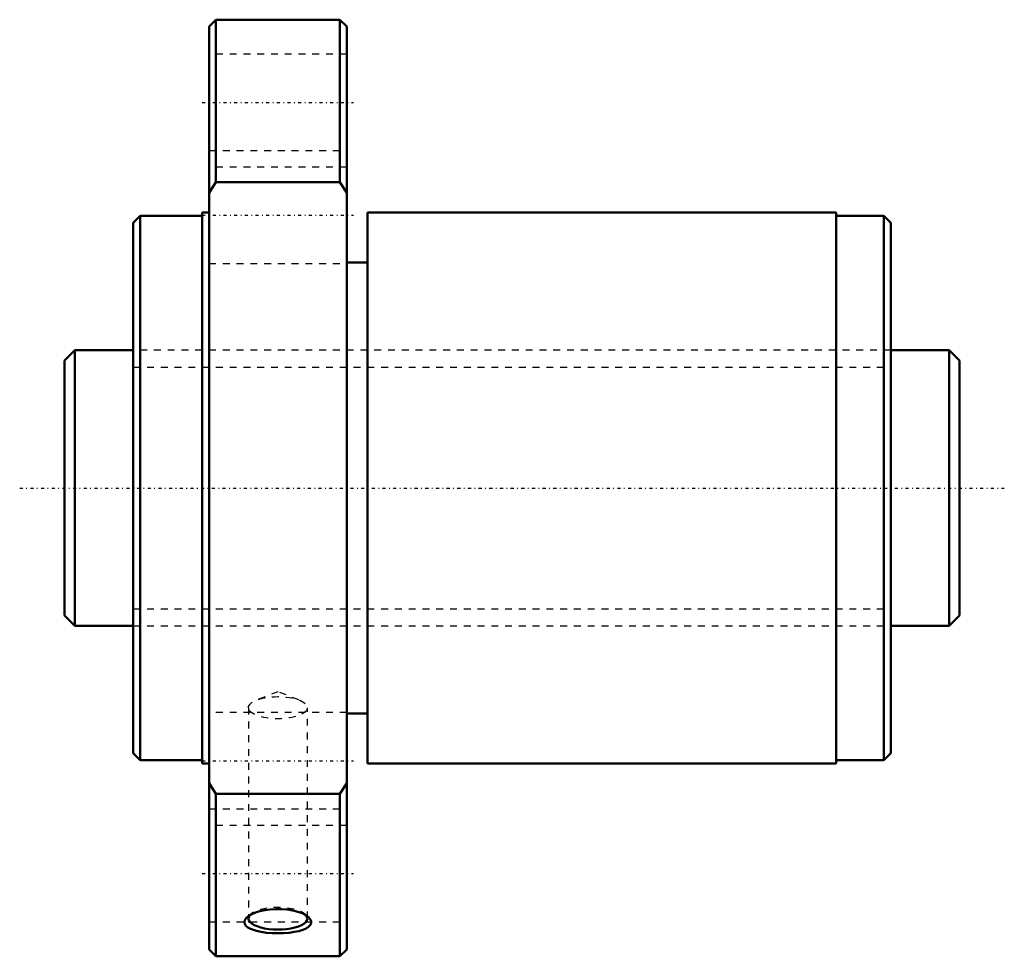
# Model space of a CAD drawing. Header units: millimetres. Extents: x -16 to 127, y -68 to 68.
import ezdxf

# ---------------------------------------------------------------- set-up
doc = ezdxf.new("R2010")
doc.units = ezdxf.units.MM
doc.linetypes.add('Center', pattern=[1.5, 0.45, -0.5, 0.05, -0.5])
doc.linetypes.add('Dashed', pattern=[2, 1, -1])
for name, color, linetype, lineweight in [('2d ConnectionPoints', 7, 'Continuous', 50), ('AM_0', 7, 'Continuous', 50), ('AM_5', 3, 'Continuous', 25), ('AM_7', 7, 'Center', 25), ('AM_9', 6, 'Dashed', 25)]:
    doc.layers.add(name, color=color, linetype=linetype, lineweight=lineweight)

# ---------------------------------------------------------------- blocks, each defined once
blk = doc.blocks.new('1_NRR000SBK4020_7_6Nut_0_in_SBK4020_7_6RRG0_130LC0_0000__0')
at = {"layer": 'AM_0'}
for p, q in [((12, 68), (11, 67)), ((30, 68), (12, 68)), ((12, 68), (12, 44.4)), ((31, 67), (30, 68)), ((30, 68), (30, 44.4)), ((11, 67), (11, -67)), ((31, 67), (31, -67)), ((12, 44.4), (11, 42.86)), ((30, 44.4), (12, 44.4)), ((31, 42.86), (30, 44.4)), ((1, 39.5), (0, 38.5)), ((10, 39.5), (1, 39.5)), ((1, 39.5), (1, -39.5)), ((11, 40), (10, 40)), ((10, 40), (10, -40)), ((102.1, 40), (34, 40)), ((34, 40), (34, -40)), ((102.1, 40), (102.1, -40)), ((109, 39.5), (102.1, 39.5)), ((110, 38.5), (109, 39.5)), ((109, 39.5), (109, -39.5)), ((0, 38.5), (0, -38.5)), ((110, 38.5), (110, -38.5)), ((34, 32.72), (31, 32.72)), ((31, -32.72), (34, -32.72)), ((0, -38.5), (1, -39.5)), ((109, -39.5), (110, -38.5)), ((1, -39.5), (10, -39.5)), ((10, -40), (11, -40)), ((34, -40), (102.1, -40)), ((102.1, -39.5), (109, -39.5)), ((11, -42.86), (12, -44.4)), ((30, -44.4), (31, -42.86)), ((12, -44.4), (12, -68)), ((12, -44.4), (30, -44.4)), ((30, -44.4), (30, -68)), ((11, -67), (12, -68)), ((30, -68), (31, -67)), ((12, -68), (30, -68))]:
    blk.add_line(p, q, dxfattribs=at)
for points in [[(16.58, -62.29), (16.76, -62.15), (17.2, -61.89), (17.75, -61.65), (18.38, -61.46), (19.11, -61.3), (19.88, -61.19), (20.7, -61.14), (21.54, -61.15), (22.37, -61.22), (23.16, -61.35), (23.88, -61.53), (24.52, -61.76), (25.04, -62.02), (25.42, -62.29)], [(17.01, -64.01), (16.64, -63.8), (16.36, -63.57), (16.18, -63.29), (16.14, -63), (16.22, -62.71), (16.43, -62.42), (16.58, -62.29)], [(25.42, -62.29), (25.45, -62.31), (25.71, -62.61), (25.85, -62.91), (25.85, -63.2), (25.71, -63.47), (25.46, -63.73), (25.09, -63.96), (24.61, -64.16), (24.03, -64.33), (23.36, -64.47), (22.62, -64.57), (21.82, -64.64), (20.99, -64.66), (20.15, -64.64), (19.34, -64.57), (18.57, -64.46), (17.87, -64.31), (17.01, -64.01)]]:
    blk.add_lwpolyline(points, dxfattribs=at)
blk.add_ellipse((21, -62.51), major_axis=(-4.28, 0), ratio=0.374607, start_param=5.992275, end_param=9.705491, dxfattribs=at)
at = {"layer": 'AM_7'}
for p, q in [((10, 56), (32, 56)), ((10, 39.6), (32, 39.6)), ((10, -39.6), (32, -39.6)), ((10, -56), (32, -56))]:
    blk.add_line(p, q, dxfattribs=at)
at = {"layer": 'AM_9'}
for p, q in [((31, 63), (11, 63)), ((11, 49), (31, 49)), ((31, 46.6), (11, 46.6)), ((11, 32.6), (31, 32.6)), ((110, 20), (0, 20)), ((0, -20), (110, -20)), ((21, -29.6), (17.94, -30.77)), ((24.06, -30.77), (21, -29.6)), ((31, -32.6), (11, -32.6)), ((16.72, -31.9), (16.72, -62.51)), ((25.28, -62.51), (25.28, -31.9)), ((11, -46.6), (31, -46.6)), ((31, -49), (11, -49)), ((17.08, -61.86), (16.58, -62.28)), ((25.42, -62.29), (24.92, -61.86)), ((11, -63), (31, -63))]:
    blk.add_line(p, q, dxfattribs=at)
blk.add_ellipse((21, -31.9), major_axis=(-4.28, 0), ratio=0.374607, dxfattribs=at)
blk.add_ellipse((21, -62.51), major_axis=(-4.28, 0), ratio=0.374607, start_param=3.422306, end_param=5.992275, dxfattribs=at)
blk = doc.blocks.new('2_NRR000SBK4020_7_60Shaft_0_in_SBK4020_7_6RRG0_130LC0_0000__0')
at = {"layer": 'AM_0'}
for p, q in [((-8.5, 20), (-10, 18.5)), ((0, 20), (-8.5, 20)), ((-8.5, 20), (-8.5, -20)), ((118.5, 20), (110, 20)), ((120, 18.5), (118.5, 20)), ((118.5, 20), (118.5, -20)), ((-10, 18.5), (-10, -18.5)), ((120, 18.5), (120, -18.5)), ((-10, -18.5), (-8.5, -20)), ((118.5, -20), (120, -18.5)), ((-8.5, -20), (0, -20)), ((110, -20), (118.5, -20))]:
    blk.add_line(p, q, dxfattribs=at)
at = {"layer": 'AM_5', "linetype": 'Dashed'}
for p, q in [((0, 17.5465), (110, 17.5465)), ((0, -17.5465), (110, -17.5465))]:
    blk.add_line(p, q, dxfattribs=at)
at = {"layer": 'AM_7'}
blk.add_line((-16.5, 0), (126.5, 0), dxfattribs=at)
at = {"layer": 'AM_9'}
for p, q in [((110, 20), (0, 20)), ((0, -20), (110, -20))]:
    blk.add_line(p, q, dxfattribs=at)

msp = doc.modelspace()

# ---------------------------------------------------------------- linework, layer by layer
at = {"layer": '2d ConnectionPoints'}
msp.add_point((0, 0), dxfattribs=at)

# ---------------------------------------------------------------- block references
for name in ['1_NRR000SBK4020_7_6Nut_0_in_SBK4020_7_6RRG0_130LC0_0000__0', '2_NRR000SBK4020_7_60Shaft_0_in_SBK4020_7_6RRG0_130LC0_0000__0']:
    msp.add_blockref(name, (0, 0))

doc.saveas('drawing.dxf')
